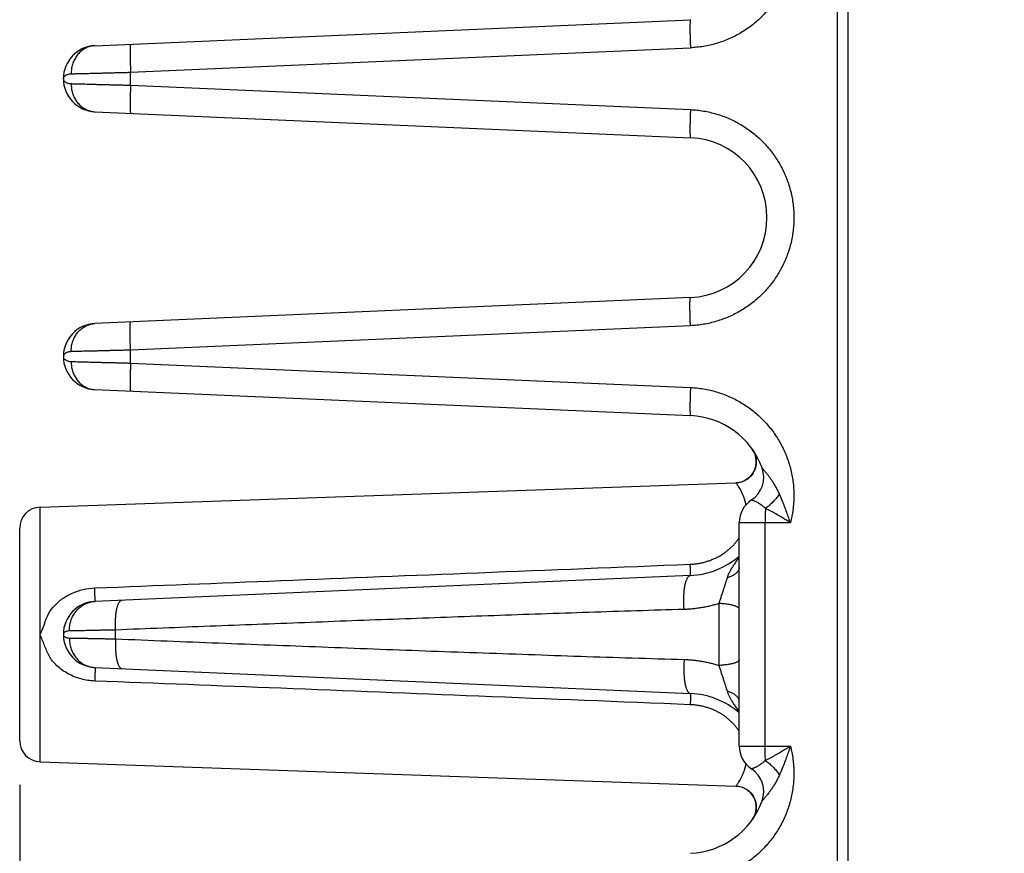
# Model space of a CAD drawing. Header units: inches. Extents: x 0 to 34, y 0 to 22.
# Tile 24 of 47: x 18.7 to 20.1, y 6.4 to 7.6. Entities that reach past the tile are written whole.
import ezdxf

# ---------------------------------------------------------------- set-up
doc = ezdxf.new("R2010")
doc.units = ezdxf.units.IN
doc.header["$LTSCALE"] = 1.87
doc.header["$MEASUREMENT"] = 0
doc.layers.get('0').update_dxf_attribs({"linetype": 'CONTINUOUS'})
doc.layers.add('DIMENSIONS', color=7, linetype='CONTINUOUS')
doc.styles.get("Standard").update_dxf_attribs({"font": 'txt', "width": 0.8})
doc.dimstyles.new('DIMSTYLE_1', dxfattribs={"dimtxt": 0.125, "dimasz": 0.18, "dimexe": 0.18, "dimexo": 0.0625, "dimgap": 0.09, "dimtad": 0, "dimtih": 1, "dimtoh": 1, "dimdec": 3, "dimzin": 4, "dimdsep": 46, "dimtxsty": 'STANDARD', "dimblk": '_FILLED', "dimblk1": '_FILLED', "dimblk2": '_FILLED', "dimcen": 0.09, "dimadec": 0, "dimazin": 0, "dimtp": 0.01, "dimtm": 0.01, "dimtfac": 1, "dimtdec": 3, "dimtofl": 0, "dimtmove": 0, "dimatfit": 3, "dimldrblk": '_FILLED', "dimfxl": 1, "dimtolj": 1, "dimtzin": 4, "dimarcsym": 0})

# ---------------------------------------------------------------- blocks, each defined once
blk = doc.blocks.new('_FILLED')
at = {"color": 0, "linetype": 'BYBLOCK'}
blk.add_solid([(0, 0), (-1, 0.1736), (-1, -0.1736)], dxfattribs=at)
blk = doc.blocks.new('*D4')
at = {"layer": 'DIMENSIONS', "color": 2, "linetype": 'CONTINUOUS'}
for p, q in [((21.7477, 7.262), (21.7477, 4.0867)), ((18.7034, 6.4796), (18.7034, 4.0867)), ((18.7034, 4.2117), (19.5604, 4.2117)), ((21.7477, 4.2117), (21.0104, 4.2117))]:
    blk.add_line(p, q, dxfattribs=at)
at = {"layer": 'DIMENSIONS', "color": 2, "linetype": 'CONTINUOUS', "xscale": 0.18, "yscale": 0.18, "zscale": 0.18, "rotation": 180}
blk.add_blockref('_FILLED', (18.7034, 4.2117), dxfattribs=at)
at = {"layer": 'DIMENSIONS', "color": 2, "linetype": 'CONTINUOUS', "xscale": 0.18, "yscale": 0.18, "zscale": 0.18}
blk.add_blockref('_FILLED', (21.7477, 4.2117), dxfattribs=at)
at = {"layer": 'DIMENSIONS', "color": 2, "linetype": 'CONTINUOUS', "width": 0.8}
for s, p in [('[', (20.2479, 4.1492)), (']', (20.8479, 4.1492)), ('3.044', (19.6229, 4.1492)), ('77.33', (20.3479, 4.1492))]:
    blk.add_text(s, height=0.125, dxfattribs=at).set_placement(p)

msp = doc.modelspace()

# ---------------------------------------------------------------- linework, layer by layer
at = {"color": 7, "linetype": 'CONTINUOUS'}
for p, q in [((19.8654, 4.9582), (19.8654, 8.5082)), ((19.8807, 4.9582), (19.8807, 8.5082)), ((19.8802, 8.303), (19.8802, 5.1133)), ((18.8103, 7.5301), (19.6566, 7.5671)), ((18.861, 7.4924), (19.6566, 7.5271)), ((18.861, 7.474), (18.861, 7.4924)), ((18.7654, 7.4832), (18.7654, 7.4832)), ((18.861, 7.474), (19.6566, 7.4392)), ((18.8103, 7.4362), (19.6566, 7.3993)), ((19.6566, 7.1721), (18.8103, 7.1351)), ((19.6566, 7.1321), (18.861, 7.0974)), ((18.861, 7.079), (18.861, 7.0974)), ((18.7654, 7.0882), (18.7654, 7.0882)), ((18.861, 7.079), (19.6566, 7.0442)), ((18.8103, 7.0412), (19.6566, 7.0043)), ((19.7448, 6.9559), (19.7463, 6.9536)), ((18.7323, 6.8742), (19.7213, 6.9087)), ((18.7323, 6.5122), (18.7323, 6.8742)), ((18.7034, 6.5421), (18.7034, 6.8442)), ((19.726, 6.5343), (19.726, 6.8521)), ((19.726, 6.8521), (19.7987, 6.8521)), ((19.7629, 6.5343), (19.7629, 6.8521)), ((19.6566, 6.7771), (18.8103, 6.7401)), ((19.6974, 6.6491), (19.6974, 6.7372)), ((18.7654, 6.6932), (18.7654, 6.6932)), ((18.8395, 6.6869), (18.8395, 6.6995)), ((18.8103, 6.6462), (19.6566, 6.6093)), ((19.726, 6.5343), (19.7987, 6.5343)), ((18.7323, 6.5122), (19.7213, 6.4776)), ((19.7404, 6.4698), (19.7423, 6.4679)), ((19.7423, 6.4679), (19.7441, 6.4658)), ((19.7441, 6.4658), (19.7456, 6.4636)), ((19.7456, 6.4636), (19.7469, 6.4613)), ((19.7469, 6.4613), (19.7481, 6.4588)), ((19.7481, 6.4588), (19.749, 6.4562)), ((19.7489, 6.4563), (19.7496, 6.4536)), ((19.7496, 6.4536), (19.75, 6.451)), ((19.75, 6.451), (19.7502, 6.4483)), ((19.7485, 6.4377), (19.7475, 6.4351)), ((19.7493, 6.4403), (19.7485, 6.4376)), ((19.7498, 6.4429), (19.7493, 6.4402)), ((19.7501, 6.4456), (19.7498, 6.4429)), ((19.7502, 6.4483), (19.7501, 6.4456)), ((19.7463, 6.4328), (19.745, 6.4308)), ((19.7475, 6.4352), (19.7463, 6.4328))]:
    msp.add_line(p, q, dxfattribs=at)
for points in [[(19.7463, 6.9536), (19.7475, 6.9512), (19.7485, 6.9487), (19.7493, 6.9461), (19.7498, 6.9435), (19.7501, 6.9408), (19.7502, 6.9381), (19.75, 6.9354), (19.7496, 6.9327), (19.749, 6.9301), (19.7481, 6.9275), (19.7469, 6.9251), (19.7456, 6.9227), (19.7441, 6.9205), (19.7423, 6.9184), (19.7404, 6.9165), (19.7383, 6.9148), (19.7361, 6.9133), (19.7338, 6.9119), (19.7313, 6.9108)], [(19.7313, 6.9108), (19.7288, 6.9099), (19.7261, 6.9093), (19.7235, 6.9089), (19.7213, 6.9087)], [(19.7213, 6.4776), (19.7235, 6.4775), (19.7261, 6.4771), (19.7288, 6.4764), (19.7313, 6.4755)], [(19.7235, 6.4775), (19.7261, 6.4771), (19.7288, 6.4764)], [(19.7313, 6.4755), (19.7338, 6.4744), (19.7361, 6.4731), (19.7383, 6.4715), (19.7404, 6.4698)]]:
    msp.add_lwpolyline(points, dxfattribs=at)
for centre, radius, start, end in [((18.8124, 7.4832), 0.047, 92.5007, 267.4997), ((19.6517, 7.2857), 0.1137, 272.5, 87.5), ((18.8124, 7.0882), 0.047, 92.4972, 267.4997), ((19.6517, 6.8907), 0.1137, 20.1643, 87.5), ((19.7202, 6.9387), 0.03, 271.9987, 34.3471), ((19.7222, 6.9166), 0.0386, 303.3294, 20.1662), ((18.7334, 6.8442), 0.03, 92, 180), ((19.7646, 6.8521), 0.0386, 123.3294, 180), ((19.6517, 6.8907), 0.1137, 272.5, 310.828), ((18.8124, 6.6932), 0.047, 92.5, 267.5), ((19.6517, 6.4957), 0.1137, 49.1718, 87.5), ((18.7334, 6.5421), 0.03, 180, 268), ((19.7646, 6.5343), 0.0386, 180, 236.6706), ((19.7222, 6.4698), 0.0386, 339.8341, 56.6706), ((19.7202, 6.4476), 0.03, 325.6798, 88.002), ((19.6517, 6.4957), 0.1137, 272.5, 339.8358)]:
    msp.add_arc(centre, radius, start, end, dxfattribs=at)
for points, knots in [([(19.7987, 7.7193), (19.7995, 7.7163), (19.8009, 7.7102), (19.8024, 7.7009), (19.8033, 7.6916), (19.8037, 7.6822), (19.8035, 7.6727), (19.8027, 7.6633), (19.8014, 7.6539), (19.7994, 7.6446), (19.7969, 7.6355), (19.7939, 7.6266), (19.7903, 7.6178), (19.7862, 7.6093), (19.7815, 7.6011), (19.7764, 7.5931), (19.7707, 7.5855), (19.7647, 7.5783), (19.7581, 7.5714), (19.7512, 7.5649), (19.7439, 7.5589), (19.7362, 7.5534), (19.7283, 7.5483), (19.72, 7.5437), (19.7114, 7.5397), (19.7026, 7.5362), (19.6936, 7.5332), (19.6845, 7.5308), (19.6752, 7.529), (19.6659, 7.5277), (19.6597, 7.5273), (19.6566, 7.5271)], [0, 0, 0, 0, 0.033986, 0.068177, 0.102534, 0.137017, 0.171582, 0.206188, 0.24079, 0.275351, 0.309873, 0.34438, 0.378893, 0.413428, 0.447983, 0.482549, 0.517121, 0.551691, 0.586255, 0.620804, 0.655335, 0.689864, 0.724411, 0.758997, 0.793622, 0.828252, 0.862843, 0.897354, 0.931742, 0.96597, 1, 1, 1, 1]), ([(19.6566, 7.5671), (19.6566, 7.5671), (19.6564, 7.5668), (19.6563, 7.5664), (19.6562, 7.5656), (19.6561, 7.5646), (19.656, 7.5632), (19.656, 7.5616), (19.6559, 7.5597), (19.6559, 7.5576), (19.6559, 7.5553), (19.6559, 7.5527), (19.6559, 7.55), (19.656, 7.547), (19.6561, 7.5439), (19.6561, 7.5407), (19.6562, 7.5374), (19.6563, 7.534), (19.6565, 7.5306), (19.6566, 7.5283), (19.6566, 7.5271)], [0, 0, 0, 0, 0.005358, 0.017305, 0.036472, 0.062849, 0.096284, 0.136548, 0.183347, 0.236334, 0.295113, 0.359241, 0.428235, 0.501574, 0.578703, 0.659037, 0.741969, 0.826871, 0.913099, 1, 1, 1, 1]), ([(18.8103, 7.5301), (18.8093, 7.5301), (18.8073, 7.5299), (18.8043, 7.5293), (18.8014, 7.5285), (18.7985, 7.5274), (18.7958, 7.526), (18.7932, 7.5243), (18.7907, 7.5224), (18.7883, 7.5203), (18.7862, 7.5179), (18.7842, 7.5154), (18.7824, 7.5126), (18.7808, 7.5097), (18.7795, 7.5067), (18.7784, 7.5035), (18.7775, 7.5003), (18.7769, 7.4969), (18.7766, 7.4936), (18.7765, 7.4913), (18.7765, 7.4902)], [0, 0, 0, 0, 0.052307, 0.104714, 0.15732, 0.210214, 0.263477, 0.317179, 0.371372, 0.426097, 0.481376, 0.537215, 0.593604, 0.650518, 0.707916, 0.765748, 0.823949, 0.882445, 0.941158, 1, 1, 1, 1]), ([(18.861, 7.5323), (18.8609, 7.5323), (18.8608, 7.5321), (18.8607, 7.5316), (18.8606, 7.5309), (18.8605, 7.5298), (18.8604, 7.5285), (18.8604, 7.5269), (18.8603, 7.525), (18.8603, 7.5229), (18.8603, 7.5205), (18.8603, 7.518), (18.8603, 7.5152), (18.8604, 7.5123), (18.8604, 7.5092), (18.8605, 7.506), (18.8606, 7.5027), (18.8607, 7.4993), (18.8609, 7.4959), (18.8609, 7.4935), (18.861, 7.4924)], [0, 0, 0, 0, 0.005358, 0.017305, 0.036471, 0.062848, 0.096283, 0.136546, 0.183345, 0.236333, 0.295111, 0.35924, 0.428234, 0.501573, 0.578702, 0.659036, 0.741969, 0.826871, 0.913099, 1, 1, 1, 1]), ([(18.7654, 7.4832), (18.7654, 7.4836), (18.7655, 7.4845), (18.7662, 7.4858), (18.7672, 7.487), (18.7686, 7.4881), (18.7703, 7.4889), (18.7722, 7.4896), (18.7743, 7.49), (18.7758, 7.4902), (18.7765, 7.4902)], [0, 0, 0, 0, 0.092322, 0.190853, 0.299373, 0.419888, 0.552523, 0.695449, 0.845772, 1, 1, 1, 1]), ([(18.7765, 7.4902), (18.7776, 7.4902), (18.7799, 7.4903), (18.7834, 7.4904), (18.7874, 7.4905), (18.7916, 7.4906), (18.7962, 7.4907), (18.8011, 7.4908), (18.8062, 7.4909), (18.8116, 7.4911), (18.8172, 7.4912), (18.8231, 7.4914), (18.8291, 7.4915), (18.8353, 7.4917), (18.8416, 7.4919), (18.848, 7.492), (18.8545, 7.4922), (18.8588, 7.4923), (18.861, 7.4924)], [0, 0, 0, 0, 0.037969, 0.0803, 0.126806, 0.177285, 0.231512, 0.289248, 0.350238, 0.414225, 0.480945, 0.550126, 0.621481, 0.69471, 0.769502, 0.845539, 0.92249, 1, 1, 1, 1]), ([(18.7654, 7.4832), (18.7654, 7.4827), (18.7655, 7.4818), (18.7662, 7.4805), (18.7672, 7.4793), (18.7686, 7.4783), (18.7703, 7.4774), (18.7722, 7.4767), (18.7743, 7.4763), (18.7758, 7.4762), (18.7765, 7.4762)], [0, 0, 0, 0, 0.092421, 0.190796, 0.299195, 0.419604, 0.552299, 0.695403, 0.845897, 1, 1, 1, 1]), ([(18.7765, 7.4762), (18.7765, 7.475), (18.7766, 7.4728), (18.7769, 7.4694), (18.7775, 7.4661), (18.7784, 7.4628), (18.7795, 7.4596), (18.7808, 7.4566), (18.7824, 7.4537), (18.7842, 7.451), (18.7862, 7.4484), (18.7883, 7.4461), (18.7907, 7.4439), (18.7932, 7.442), (18.7958, 7.4404), (18.7985, 7.439), (18.8014, 7.4378), (18.8043, 7.437), (18.8073, 7.4364), (18.8093, 7.4362), (18.8103, 7.4362)], [0, 0, 0, 0, 0.058842, 0.117555, 0.176052, 0.234253, 0.292085, 0.349484, 0.406397, 0.462786, 0.518625, 0.573904, 0.628628, 0.682822, 0.736523, 0.789786, 0.84268, 0.895286, 0.947693, 1, 1, 1, 1]), ([(18.7765, 7.4762), (18.7776, 7.4761), (18.7799, 7.4761), (18.7834, 7.476), (18.7874, 7.4759), (18.7916, 7.4758), (18.7962, 7.4757), (18.8011, 7.4755), (18.8062, 7.4754), (18.8116, 7.4752), (18.8172, 7.4751), (18.8231, 7.4749), (18.8291, 7.4748), (18.8353, 7.4746), (18.8416, 7.4745), (18.848, 7.4743), (18.8545, 7.4741), (18.8588, 7.474), (18.861, 7.474)], [0, 0, 0, 0, 0.037969, 0.080302, 0.126811, 0.177293, 0.231526, 0.289272, 0.350279, 0.414286, 0.481021, 0.550205, 0.621547, 0.694753, 0.769521, 0.84554, 0.922483, 1, 1, 1, 1]), ([(18.861, 7.474), (18.8609, 7.4728), (18.8609, 7.4705), (18.8607, 7.467), (18.8606, 7.4637), (18.8605, 7.4603), (18.8604, 7.4571), (18.8604, 7.454), (18.8603, 7.4511), (18.8603, 7.4484), (18.8603, 7.4458), (18.8603, 7.4434), (18.8603, 7.4413), (18.8604, 7.4395), (18.8604, 7.4379), (18.8605, 7.4365), (18.8606, 7.4355), (18.8607, 7.4347), (18.8608, 7.4343), (18.8609, 7.434), (18.861, 7.434)], [0, 0, 0, 0, 0.086901, 0.173129, 0.258031, 0.340963, 0.421298, 0.498426, 0.571765, 0.640759, 0.704888, 0.763667, 0.816654, 0.863453, 0.903716, 0.937152, 0.963529, 0.982695, 0.994642, 1, 1, 1, 1]), ([(19.6566, 7.4392), (19.6566, 7.4381), (19.6565, 7.4357), (19.6563, 7.4323), (19.6562, 7.4289), (19.6561, 7.4256), (19.6561, 7.4224), (19.656, 7.4193), (19.6559, 7.4164), (19.6559, 7.4136), (19.6559, 7.4111), (19.6559, 7.4087), (19.6559, 7.4066), (19.656, 7.4047), (19.656, 7.4031), (19.6561, 7.4018), (19.6562, 7.4007), (19.6563, 7.4), (19.6564, 7.3995), (19.6566, 7.3993), (19.6566, 7.3993)], [0, 0, 0, 0, 0.086901, 0.173129, 0.258031, 0.340963, 0.421297, 0.498426, 0.571765, 0.640759, 0.704887, 0.763666, 0.816653, 0.863452, 0.903716, 0.937151, 0.963528, 0.982695, 0.994642, 1, 1, 1, 1]), ([(19.6566, 7.4392), (19.6597, 7.4391), (19.666, 7.4386), (19.6753, 7.4373), (19.6845, 7.4355), (19.6936, 7.4331), (19.7026, 7.4302), (19.7113, 7.4267), (19.7198, 7.4227), (19.7281, 7.4181), (19.736, 7.4131), (19.7436, 7.4076), (19.7509, 7.4017), (19.7578, 7.3953), (19.7643, 7.3885), (19.7703, 7.3813), (19.776, 7.3738), (19.7811, 7.3659), (19.7858, 7.3578), (19.7899, 7.3494), (19.7935, 7.3407), (19.7966, 7.3319), (19.7992, 7.3228), (19.8011, 7.3137), (19.8026, 7.3044), (19.8034, 7.295), (19.8037, 7.2857), (19.8034, 7.2763), (19.8026, 7.2669), (19.8011, 7.2577), (19.7992, 7.2485), (19.7966, 7.2395), (19.7935, 7.2306), (19.7899, 7.222), (19.7857, 7.2135), (19.7811, 7.2054), (19.776, 7.1975), (19.7703, 7.19), (19.7643, 7.1828), (19.7578, 7.176), (19.7509, 7.1697), (19.7436, 7.1637), (19.736, 7.1582), (19.728, 7.1532), (19.7198, 7.1487), (19.7113, 7.1447), (19.7026, 7.1412), (19.6936, 7.1382), (19.6845, 7.1358), (19.6753, 7.134), (19.666, 7.1327), (19.6597, 7.1323), (19.6566, 7.1321)], [0, 0, 0, 0, 0.019975, 0.039999, 0.060045, 0.080091, 0.100121, 0.120144, 0.140168, 0.160191, 0.180209, 0.200223, 0.220231, 0.240235, 0.260235, 0.280231, 0.300223, 0.320212, 0.340197, 0.36018, 0.38016, 0.400139, 0.420116, 0.440092, 0.460067, 0.480042, 0.500017, 0.519992, 0.539967, 0.559943, 0.579919, 0.599896, 0.619874, 0.639854, 0.659836, 0.679821, 0.699808, 0.719799, 0.739794, 0.759793, 0.779796, 0.799803, 0.819815, 0.839833, 0.859855, 0.879877, 0.899899, 0.919929, 0.939973, 0.960015, 0.980032, 1, 1, 1, 1]), ([(19.6566, 7.1321), (19.6566, 7.1333), (19.6565, 7.1356), (19.6563, 7.139), (19.6562, 7.1424), (19.6561, 7.1457), (19.6561, 7.1489), (19.656, 7.152), (19.6559, 7.155), (19.6559, 7.1577), (19.6559, 7.1603), (19.6559, 7.1626), (19.6559, 7.1647), (19.656, 7.1666), (19.656, 7.1682), (19.6561, 7.1696), (19.6562, 7.1706), (19.6563, 7.1714), (19.6564, 7.1718), (19.6566, 7.1721), (19.6566, 7.1721)], [0, 0, 0, 0, 0.086901, 0.173129, 0.258031, 0.340963, 0.421297, 0.498426, 0.571764, 0.640759, 0.704887, 0.763666, 0.816653, 0.863452, 0.903716, 0.937151, 0.963528, 0.982695, 0.994642, 1, 1, 1, 1]), ([(18.861, 7.0974), (18.8609, 7.0985), (18.8609, 7.1009), (18.8607, 7.1043), (18.8606, 7.1077), (18.8605, 7.111), (18.8604, 7.1142), (18.8604, 7.1173), (18.8603, 7.1202), (18.8603, 7.123), (18.8603, 7.1255), (18.8603, 7.1279), (18.8603, 7.13), (18.8604, 7.1319), (18.8604, 7.1335), (18.8605, 7.1348), (18.8606, 7.1359), (18.8607, 7.1366), (18.8608, 7.1371), (18.8609, 7.1373), (18.861, 7.1373)], [0, 0, 0, 0, 0.086901, 0.173129, 0.258031, 0.340963, 0.421298, 0.498426, 0.571765, 0.640759, 0.704888, 0.763667, 0.816654, 0.863453, 0.903716, 0.937152, 0.963529, 0.982695, 0.994642, 1, 1, 1, 1]), ([(18.7765, 7.0952), (18.7765, 7.0963), (18.7766, 7.0986), (18.7769, 7.1019), (18.7775, 7.1053), (18.7784, 7.1085), (18.7795, 7.1117), (18.7808, 7.1147), (18.7824, 7.1176), (18.7842, 7.1204), (18.7862, 7.1229), (18.7883, 7.1253), (18.7907, 7.1274), (18.7932, 7.1293), (18.7958, 7.131), (18.7985, 7.1324), (18.8014, 7.1335), (18.8043, 7.1343), (18.8073, 7.1349), (18.8093, 7.1351), (18.8103, 7.1351)], [0, 0, 0, 0, 0.058843, 0.117555, 0.176052, 0.234253, 0.292085, 0.349484, 0.406398, 0.462787, 0.518625, 0.573904, 0.628629, 0.682822, 0.736524, 0.789787, 0.842681, 0.895286, 0.947693, 1, 1, 1, 1]), ([(18.7765, 7.0952), (18.7758, 7.0952), (18.7743, 7.095), (18.7722, 7.0946), (18.7703, 7.0939), (18.7686, 7.0931), (18.7672, 7.092), (18.7662, 7.0908), (18.7655, 7.0895), (18.7654, 7.0886), (18.7654, 7.0882)], [0, 0, 0, 0, 0.154146, 0.304815, 0.448153, 0.58107, 0.701671, 0.810222, 0.908679, 1, 1, 1, 1]), ([(18.861, 7.0974), (18.8588, 7.0973), (18.8545, 7.0972), (18.848, 7.097), (18.8416, 7.0969), (18.8353, 7.0967), (18.8291, 7.0965), (18.8231, 7.0964), (18.8172, 7.0962), (18.8116, 7.0961), (18.8062, 7.0959), (18.8011, 7.0958), (18.7962, 7.0957), (18.7916, 7.0956), (18.7874, 7.0955), (18.7834, 7.0954), (18.7799, 7.0953), (18.7776, 7.0952), (18.7765, 7.0952)], [0, 0, 0, 0, 0.077517, 0.15446, 0.230479, 0.305247, 0.378453, 0.449795, 0.518978, 0.585714, 0.649721, 0.710728, 0.768473, 0.822707, 0.873189, 0.919698, 0.962031, 1, 1, 1, 1]), ([(18.7654, 7.0881), (18.7654, 7.0877), (18.7655, 7.0868), (18.7662, 7.0855), (18.7672, 7.0843), (18.7686, 7.0833), (18.7703, 7.0824), (18.7722, 7.0817), (18.7743, 7.0813), (18.7758, 7.0812), (18.7765, 7.0812)], [0, 0, 0, 0, 0.090414, 0.189012, 0.297597, 0.418302, 0.551295, 0.694711, 0.845551, 1, 1, 1, 1]), ([(18.7765, 7.0812), (18.7765, 7.08), (18.7766, 7.0778), (18.7769, 7.0744), (18.7775, 7.0711), (18.7784, 7.0678), (18.7795, 7.0646), (18.7808, 7.0616), (18.7824, 7.0587), (18.7842, 7.056), (18.7862, 7.0534), (18.7883, 7.0511), (18.7907, 7.0489), (18.7932, 7.047), (18.7958, 7.0454), (18.7985, 7.044), (18.8014, 7.0428), (18.8043, 7.042), (18.8073, 7.0414), (18.8093, 7.0412), (18.8103, 7.0412)], [0, 0, 0, 0, 0.058842, 0.117555, 0.176052, 0.234253, 0.292085, 0.349484, 0.406397, 0.462786, 0.518625, 0.573904, 0.628628, 0.682822, 0.736523, 0.789786, 0.84268, 0.895286, 0.947693, 1, 1, 1, 1]), ([(18.7765, 7.0812), (18.7776, 7.0811), (18.7799, 7.0811), (18.7834, 7.081), (18.7874, 7.0809), (18.7916, 7.0808), (18.7962, 7.0807), (18.8011, 7.0805), (18.8062, 7.0804), (18.8116, 7.0802), (18.8172, 7.0801), (18.8231, 7.0799), (18.8291, 7.0798), (18.8353, 7.0796), (18.8416, 7.0795), (18.848, 7.0793), (18.8545, 7.0791), (18.8588, 7.079), (18.861, 7.079)], [0, 0, 0, 0, 0.037969, 0.080302, 0.126811, 0.177293, 0.231526, 0.289271, 0.350278, 0.414285, 0.481021, 0.550204, 0.621546, 0.694753, 0.76952, 0.84554, 0.922483, 1, 1, 1, 1]), ([(18.861, 7.079), (18.8609, 7.0778), (18.8609, 7.0755), (18.8607, 7.072), (18.8606, 7.0687), (18.8605, 7.0653), (18.8604, 7.0621), (18.8604, 7.059), (18.8603, 7.0561), (18.8603, 7.0534), (18.8603, 7.0508), (18.8603, 7.0484), (18.8603, 7.0463), (18.8604, 7.0445), (18.8604, 7.0429), (18.8605, 7.0415), (18.8606, 7.0405), (18.8607, 7.0397), (18.8608, 7.0393), (18.8609, 7.039), (18.861, 7.039)], [0, 0, 0, 0, 0.086901, 0.173129, 0.258031, 0.340963, 0.421298, 0.498426, 0.571765, 0.640759, 0.704888, 0.763667, 0.816654, 0.863453, 0.903716, 0.937152, 0.963529, 0.982695, 0.994642, 1, 1, 1, 1]), ([(19.6566, 7.0442), (19.6566, 7.0431), (19.6565, 7.0407), (19.6563, 7.0373), (19.6562, 7.0339), (19.6561, 7.0306), (19.6561, 7.0274), (19.656, 7.0243), (19.6559, 7.0214), (19.6559, 7.0186), (19.6559, 7.0161), (19.6559, 7.0137), (19.6559, 7.0116), (19.656, 7.0097), (19.656, 7.0081), (19.6561, 7.0068), (19.6562, 7.0057), (19.6563, 7.005), (19.6564, 7.0045), (19.6566, 7.0043), (19.6566, 7.0043)], [0, 0, 0, 0, 0.086901, 0.173129, 0.258031, 0.340963, 0.421297, 0.498426, 0.571765, 0.640759, 0.704887, 0.763666, 0.816653, 0.863452, 0.903716, 0.937151, 0.963528, 0.982695, 0.994642, 1, 1, 1, 1]), ([(19.6566, 7.0442), (19.6597, 7.0441), (19.6659, 7.0436), (19.6752, 7.0424), (19.6845, 7.0405), (19.6936, 7.0381), (19.7026, 7.0352), (19.7114, 7.0316), (19.72, 7.0276), (19.7283, 7.023), (19.7362, 7.018), (19.7439, 7.0124), (19.7512, 7.0064), (19.7581, 7), (19.7646, 6.9931), (19.7707, 6.9858), (19.7764, 6.9782), (19.7815, 6.9703), (19.7862, 6.962), (19.7903, 6.9535), (19.7939, 6.9448), (19.7969, 6.9358), (19.7994, 6.9267), (19.8014, 6.9175), (19.8027, 6.9081), (19.8035, 6.8986), (19.8037, 6.8892), (19.8033, 6.8798), (19.8024, 6.8704), (19.8009, 6.8612), (19.7995, 6.8551), (19.7987, 6.8521)], [0, 0, 0, 0, 0.034029, 0.068256, 0.102644, 0.137154, 0.171744, 0.206372, 0.240997, 0.275581, 0.310127, 0.344655, 0.379186, 0.413733, 0.448296, 0.482865, 0.517436, 0.552001, 0.586554, 0.621089, 0.6556, 0.690105, 0.724626, 0.759188, 0.793792, 0.8284, 0.86297, 0.897457, 0.931818, 0.966012, 1, 1, 1, 1]), ([(19.7831, 6.8928), (19.7824, 6.8945), (19.7807, 6.8979), (19.7781, 6.9029), (19.7753, 6.9076), (19.7725, 6.9119), (19.7699, 6.9156), (19.7675, 6.9188), (19.7655, 6.9214), (19.7638, 6.9235), (19.7624, 6.9252), (19.7612, 6.9266), (19.7603, 6.9276), (19.7596, 6.9284), (19.7591, 6.929), (19.7587, 6.9294), (19.7585, 6.9297), (19.7584, 6.9298), (19.7584, 6.9299)], [0, 0, 0, 0, 0.127459, 0.25449, 0.377746, 0.493241, 0.596034, 0.68369, 0.756821, 0.817365, 0.866781, 0.906267, 0.937117, 0.960559, 0.977707, 0.989505, 0.996837, 1, 1, 1, 1]), ([(19.7355, 6.8774), (19.7353, 6.8786), (19.7347, 6.8815), (19.7335, 6.886), (19.7318, 6.8907), (19.7299, 6.8951), (19.7279, 6.8989), (19.7261, 6.902), (19.7244, 6.9045), (19.7231, 6.9063), (19.7221, 6.9076), (19.7216, 6.9083), (19.7213, 6.9086), (19.7213, 6.9087)], [0, 0, 0, 0, 0.105254, 0.255003, 0.400884, 0.539, 0.663696, 0.769998, 0.855799, 0.920742, 0.9656, 0.991609, 1, 1, 1, 1]), ([(19.7831, 6.8928), (19.7825, 6.8919), (19.7813, 6.8902), (19.7794, 6.8877), (19.7773, 6.8853), (19.7752, 6.8829), (19.7729, 6.8806), (19.7705, 6.8783), (19.7681, 6.8762), (19.7657, 6.8742), (19.764, 6.8729), (19.7631, 6.8723)], [0, 0, 0, 0, 0.107157, 0.216805, 0.32832, 0.441058, 0.55436, 0.667564, 0.780006, 0.891031, 1, 1, 1, 1]), ([(19.7987, 6.8521), (19.7979, 6.8544), (19.7962, 6.8593), (19.7935, 6.8669), (19.7904, 6.8751), (19.7869, 6.8838), (19.7844, 6.8897), (19.7831, 6.8928)], [0, 0, 0, 0, 0.168137, 0.35484, 0.557501, 0.773468, 1, 1, 1, 1]), ([(19.7631, 6.8723), (19.7625, 6.8729), (19.7611, 6.8742), (19.759, 6.8759), (19.7569, 6.8775), (19.7548, 6.8789), (19.7528, 6.8801), (19.7509, 6.8811), (19.7492, 6.882), (19.7477, 6.8826), (19.7464, 6.8832), (19.7453, 6.8836), (19.7445, 6.8839), (19.7439, 6.8841), (19.7436, 6.8843), (19.7434, 6.8843), (19.7434, 6.8843)], [0, 0, 0, 0, 0.118444, 0.235915, 0.350149, 0.458888, 0.560192, 0.652526, 0.734752, 0.806137, 0.866261, 0.914987, 0.952458, 0.978956, 0.994727, 1, 1, 1, 1]), ([(19.7631, 6.8723), (19.7631, 6.8715), (19.7631, 6.8699), (19.763, 6.8675), (19.763, 6.865), (19.763, 6.8625), (19.7629, 6.86), (19.7629, 6.8574), (19.7629, 6.8547), (19.7629, 6.853), (19.7629, 6.8521)], [0, 0, 0, 0, 0.115278, 0.234317, 0.356588, 0.481652, 0.609108, 0.738368, 0.86884, 1, 1, 1, 1]), ([(19.7987, 6.8521), (19.7965, 6.8535), (19.7921, 6.8562), (19.7852, 6.8604), (19.7781, 6.8645), (19.7707, 6.8685), (19.7657, 6.871), (19.7631, 6.8723)], [0, 0, 0, 0, 0.187729, 0.384219, 0.586906, 0.793083, 1, 1, 1, 1]), ([(19.6564, 6.793), (19.6583, 6.7931), (19.6622, 6.7934), (19.6679, 6.7941), (19.6736, 6.7952), (19.6792, 6.7967), (19.6846, 6.7985), (19.6897, 6.8005), (19.6947, 6.8029), (19.6994, 6.8054), (19.7038, 6.8083), (19.708, 6.8113), (19.7119, 6.8145), (19.7155, 6.8179), (19.7189, 6.8215), (19.722, 6.8252), (19.7243, 6.8285), (19.7256, 6.8305), (19.726, 6.8311)], [0, 0, 0, 0, 0.07054, 0.141039, 0.211209, 0.280769, 0.34946, 0.417024, 0.483245, 0.548106, 0.611672, 0.674008, 0.735233, 0.795476, 0.854839, 0.913475, 0.971614, 1, 1, 1, 1]), ([(19.7091, 6.7738), (19.7094, 6.7749), (19.7102, 6.7771), (19.7117, 6.7805), (19.7136, 6.7843), (19.716, 6.7884), (19.7189, 6.7928), (19.7222, 6.7975), (19.7247, 6.8008), (19.726, 6.8025)], [0, 0, 0, 0, 0.098916, 0.210333, 0.335805, 0.476647, 0.634175, 0.809425, 1, 1, 1, 1]), ([(18.8101, 6.7593), (18.8981, 6.7628), (19.08, 6.77), (19.3621, 6.7812), (19.5561, 6.789), (19.6564, 6.793)], [0, 0, 0, 0, 0.312217, 0.64467, 1, 1, 1, 1]), ([(19.6566, 6.7771), (19.6567, 6.7771), (19.6567, 6.7773), (19.6567, 6.7776), (19.6567, 6.7783), (19.6567, 6.7791), (19.6567, 6.7802), (19.6567, 6.7814), (19.6567, 6.7829), (19.6566, 6.7846), (19.6566, 6.7865), (19.6565, 6.7885), (19.6564, 6.7907), (19.6564, 6.7922), (19.6564, 6.793)], [0, 0, 0, 0, 0.008137, 0.031193, 0.069235, 0.121993, 0.189051, 0.269871, 0.363798, 0.47007, 0.587825, 0.716107, 0.853872, 1, 1, 1, 1]), ([(19.726, 6.7885), (19.726, 6.788), (19.7259, 6.787), (19.7255, 6.7856), (19.7249, 6.7842), (19.724, 6.7828), (19.7229, 6.7814), (19.7215, 6.7801), (19.7199, 6.7789), (19.7181, 6.7777), (19.7161, 6.7766), (19.7139, 6.7756), (19.7116, 6.7746), (19.7099, 6.7741), (19.7091, 6.7738)], [0, 0, 0, 0, 0.06076, 0.122976, 0.18797, 0.256838, 0.330408, 0.409251, 0.493707, 0.583916, 0.67986, 0.781381, 0.888214, 1, 1, 1, 1]), ([(19.6476, 6.7288), (19.6475, 6.73), (19.6474, 6.7323), (19.6472, 6.7359), (19.6471, 6.7395), (19.6471, 6.743), (19.6472, 6.7465), (19.6473, 6.7499), (19.6476, 6.7532), (19.6479, 6.7564), (19.6483, 6.7594), (19.6488, 6.7622), (19.6493, 6.7648), (19.6499, 6.7672), (19.6506, 6.7694), (19.6513, 6.7714), (19.6521, 6.773), (19.6529, 6.7744), (19.6538, 6.7756), (19.6547, 6.7764), (19.6556, 6.7769), (19.6563, 6.7771), (19.6566, 6.7771)], [0, 0, 0, 0, 0.069635, 0.139607, 0.209439, 0.278653, 0.346778, 0.413352, 0.477927, 0.540076, 0.599393, 0.655503, 0.708065, 0.756779, 0.801398, 0.841737, 0.877695, 0.909286, 0.936687, 0.960325, 0.981002, 1, 1, 1, 1]), ([(19.6974, 6.7372), (19.6979, 6.7388), (19.6989, 6.7421), (19.7005, 6.747), (19.7021, 6.7521), (19.7038, 6.7571), (19.7053, 6.7618), (19.7068, 6.7662), (19.708, 6.7702), (19.7088, 6.7727), (19.7091, 6.7738)], [0, 0, 0, 0, 0.130614, 0.267677, 0.407086, 0.544685, 0.676261, 0.798249, 0.907222, 1, 1, 1, 1]), ([(18.7323, 6.6932), (18.7343, 6.6975), (18.7383, 6.706), (18.7421, 6.72), (18.7508, 6.7325), (18.7625, 6.7436), (18.777, 6.7521), (18.7932, 6.7576), (18.8045, 6.7591), (18.8101, 6.7593)], [0, 0, 0, 0, 0.129234, 0.256168, 0.392605, 0.538477, 0.691607, 0.847414, 1, 1, 1, 1]), ([(18.8103, 6.7401), (18.8104, 6.7401), (18.8104, 6.7404), (18.8104, 6.7407), (18.8104, 6.7414), (18.8105, 6.7422), (18.8105, 6.7434), (18.8104, 6.7447), (18.8104, 6.7463), (18.8104, 6.748), (18.8103, 6.75), (18.8103, 6.7521), (18.8102, 6.7544), (18.8101, 6.7568), (18.8101, 6.7585), (18.8101, 6.7593)], [0, 0, 0, 0, 0.007298, 0.027463, 0.060651, 0.106628, 0.165021, 0.235341, 0.316993, 0.409282, 0.511425, 0.622549, 0.741708, 0.867884, 1, 1, 1, 1]), ([(18.774, 6.6982), (18.7739, 6.6994), (18.774, 6.7018), (18.7744, 6.7053), (18.775, 6.7088), (18.776, 6.7122), (18.7771, 6.7155), (18.7786, 6.7187), (18.7803, 6.7218), (18.7822, 6.7246), (18.7843, 6.7273), (18.7866, 6.7298), (18.7892, 6.732), (18.7918, 6.734), (18.7947, 6.7357), (18.7976, 6.7372), (18.8007, 6.7384), (18.8039, 6.7393), (18.8071, 6.7399), (18.8092, 6.7401), (18.8103, 6.7401)], [0, 0, 0, 0, 0.058056, 0.116015, 0.173809, 0.231378, 0.288664, 0.34562, 0.402205, 0.458389, 0.514154, 0.569493, 0.624412, 0.678928, 0.733072, 0.786885, 0.84042, 0.893738, 0.946907, 1, 1, 1, 1]), ([(18.8395, 6.6995), (18.8394, 6.7006), (18.8394, 6.7029), (18.8393, 6.7064), (18.8393, 6.7097), (18.8395, 6.7131), (18.8396, 6.7163), (18.8399, 6.7194), (18.8402, 6.7224), (18.8406, 6.7252), (18.8411, 6.7279), (18.8416, 6.7304), (18.8422, 6.7326), (18.8428, 6.7347), (18.8435, 6.7365), (18.8442, 6.738), (18.845, 6.7393), (18.8458, 6.7404), (18.8466, 6.7412), (18.8475, 6.7417), (18.8482, 6.7418), (18.8485, 6.7418)], [0, 0, 0, 0, 0.076677, 0.152881, 0.228124, 0.301928, 0.373829, 0.443375, 0.510137, 0.573713, 0.633728, 0.689846, 0.741772, 0.789265, 0.832151, 0.87034, 0.903862, 0.932918, 0.957971, 0.979877, 1, 1, 1, 1]), ([(19.6974, 6.7372), (19.6954, 6.7366), (19.6914, 6.7354), (19.6854, 6.7338), (19.6793, 6.7324), (19.6731, 6.7313), (19.6669, 6.7303), (19.6606, 6.7296), (19.6542, 6.729), (19.6498, 6.7288), (19.6476, 6.7288)], [0, 0, 0, 0, 0.123132, 0.24667, 0.370451, 0.49432, 0.618347, 0.743332, 0.87023, 1, 1, 1, 1]), ([(19.726, 6.7292), (19.726, 6.7294), (19.7259, 6.73), (19.7254, 6.7307), (19.7246, 6.7314), (19.7236, 6.7321), (19.7223, 6.7327), (19.7208, 6.7334), (19.719, 6.734), (19.7169, 6.7345), (19.7146, 6.7351), (19.7122, 6.7356), (19.7095, 6.736), (19.7067, 6.7364), (19.7037, 6.7367), (19.7006, 6.737), (19.6985, 6.7371), (19.6974, 6.7372)], [0, 0, 0, 0, 0.023942, 0.051256, 0.084218, 0.124019, 0.171177, 0.225824, 0.287859, 0.357022, 0.432942, 0.515155, 0.603128, 0.696262, 0.793913, 0.89539, 1, 1, 1, 1]), ([(19.6476, 6.7288), (19.6251, 6.7281), (19.58, 6.7267), (19.5123, 6.7245), (19.4446, 6.7222), (19.3771, 6.7199), (19.3099, 6.7174), (19.2427, 6.715), (19.1754, 6.7125), (19.1082, 6.7099), (19.041, 6.7074), (18.9739, 6.7048), (18.9067, 6.7021), (18.8619, 6.7004), (18.8395, 6.6995)], [0, 0, 0, 0, 0.083527, 0.167379, 0.251248, 0.334827, 0.417953, 0.500987, 0.58426, 0.667562, 0.750654, 0.833636, 0.916691, 1, 1, 1, 1]), ([(18.8101, 6.627), (18.8035, 6.6273), (18.7903, 6.6293), (18.7718, 6.6365), (18.7562, 6.6479), (18.7444, 6.6618), (18.7387, 6.678), (18.7343, 6.6881), (18.7323, 6.6932)], [0, 0, 0, 0, 0.178439, 0.360437, 0.536401, 0.700377, 0.850788, 1, 1, 1, 1]), ([(18.774, 6.6982), (18.7733, 6.6982), (18.772, 6.6981), (18.7702, 6.6977), (18.7685, 6.6971), (18.7672, 6.6964), (18.7662, 6.6954), (18.7655, 6.6943), (18.7654, 6.6935), (18.7654, 6.6932)], [0, 0, 0, 0, 0.18179, 0.355339, 0.515451, 0.658801, 0.785014, 0.896791, 1, 1, 1, 1]), ([(18.7654, 6.6932), (18.7654, 6.6928), (18.7655, 6.692), (18.7662, 6.6909), (18.7672, 6.69), (18.7685, 6.6892), (18.7702, 6.6886), (18.772, 6.6882), (18.7733, 6.6881), (18.774, 6.6881)], [0, 0, 0, 0, 0.103206, 0.214774, 0.340842, 0.484306, 0.64467, 0.818291, 1, 1, 1, 1]), ([(18.8395, 6.6995), (18.8373, 6.6994), (18.833, 6.6993), (18.8266, 6.6992), (18.8204, 6.6991), (18.8143, 6.699), (18.8086, 6.6988), (18.8031, 6.6987), (18.7979, 6.6986), (18.793, 6.6985), (18.7885, 6.6985), (18.7843, 6.6984), (18.7805, 6.6983), (18.7771, 6.6983), (18.775, 6.6982), (18.774, 6.6982)], [0, 0, 0, 0, 0.100147, 0.197996, 0.293048, 0.38484, 0.472941, 0.55694, 0.636446, 0.711086, 0.780509, 0.844393, 0.902444, 0.954392, 1, 1, 1, 1]), ([(18.774, 6.6881), (18.7739, 6.6869), (18.774, 6.6846), (18.7744, 6.681), (18.775, 6.6775), (18.776, 6.6741), (18.7771, 6.6708), (18.7786, 6.6676), (18.7803, 6.6646), (18.7822, 6.6617), (18.7843, 6.659), (18.7866, 6.6566), (18.7892, 6.6543), (18.7918, 6.6523), (18.7947, 6.6506), (18.7976, 6.6491), (18.8007, 6.6479), (18.8039, 6.647), (18.8071, 6.6464), (18.8092, 6.6463), (18.8103, 6.6462)], [0, 0, 0, 0, 0.058057, 0.116016, 0.173811, 0.231379, 0.288666, 0.345622, 0.402207, 0.458391, 0.514156, 0.569495, 0.624414, 0.67893, 0.733073, 0.786886, 0.840421, 0.893739, 0.946907, 1, 1, 1, 1]), ([(18.774, 6.6881), (18.775, 6.6881), (18.7771, 6.6881), (18.7805, 6.688), (18.7843, 6.6879), (18.7885, 6.6879), (18.793, 6.6878), (18.7979, 6.6877), (18.8031, 6.6876), (18.8086, 6.6875), (18.8143, 6.6874), (18.8204, 6.6873), (18.8266, 6.6871), (18.833, 6.687), (18.8373, 6.6869), (18.8395, 6.6869)], [0, 0, 0, 0, 0.045608, 0.097557, 0.155607, 0.219491, 0.288914, 0.363554, 0.44306, 0.527059, 0.61516, 0.706951, 0.802004, 0.899853, 1, 1, 1, 1]), ([(18.8395, 6.6869), (18.8394, 6.6857), (18.8394, 6.6834), (18.8393, 6.68), (18.8393, 6.6766), (18.8395, 6.6733), (18.8396, 6.6701), (18.8399, 6.6669), (18.8402, 6.6639), (18.8406, 6.6611), (18.8411, 6.6585), (18.8416, 6.656), (18.8422, 6.6537), (18.8428, 6.6517), (18.8435, 6.6499), (18.8442, 6.6483), (18.845, 6.647), (18.8458, 6.646), (18.8466, 6.6452), (18.8475, 6.6447), (18.8482, 6.6446), (18.8485, 6.6445)], [0, 0, 0, 0, 0.076679, 0.152883, 0.228128, 0.301934, 0.373835, 0.443382, 0.510145, 0.573721, 0.633736, 0.689853, 0.741778, 0.789271, 0.832156, 0.870344, 0.903865, 0.93292, 0.957972, 0.979877, 1, 1, 1, 1]), ([(18.8395, 6.6869), (18.864, 6.6859), (18.9128, 6.684), (18.9861, 6.6811), (19.0594, 6.6783), (19.1327, 6.6755), (19.2061, 6.6727), (19.2795, 6.67), (19.3529, 6.6673), (19.4264, 6.6648), (19.5002, 6.6622), (19.5739, 6.6598), (19.6231, 6.6583), (19.6476, 6.6576)], [0, 0, 0, 0, 0.090892, 0.18149, 0.272044, 0.362799, 0.453759, 0.544545, 0.635193, 0.726184, 0.817533, 0.908916, 1, 1, 1, 1]), ([(19.6476, 6.6576), (19.6475, 6.6564), (19.6474, 6.654), (19.6472, 6.6504), (19.6471, 6.6469), (19.6471, 6.6433), (19.6472, 6.6398), (19.6473, 6.6364), (19.6476, 6.6331), (19.6479, 6.63), (19.6483, 6.627), (19.6488, 6.6241), (19.6493, 6.6215), (19.6499, 6.6191), (19.6506, 6.6169), (19.6513, 6.615), (19.6521, 6.6133), (19.6529, 6.6119), (19.6538, 6.6108), (19.6547, 6.6099), (19.6556, 6.6094), (19.6563, 6.6093), (19.6566, 6.6093)], [0, 0, 0, 0, 0.069633, 0.139603, 0.209433, 0.278645, 0.346769, 0.413341, 0.477916, 0.540064, 0.599382, 0.655492, 0.708054, 0.756769, 0.801388, 0.841729, 0.877689, 0.909281, 0.936683, 0.960323, 0.981001, 1, 1, 1, 1]), ([(19.6476, 6.6576), (19.6497, 6.6575), (19.6539, 6.6573), (19.6602, 6.6568), (19.6664, 6.6561), (19.6726, 6.6551), (19.6788, 6.654), (19.6849, 6.6526), (19.6912, 6.651), (19.6953, 6.6498), (19.6974, 6.6491)], [0, 0, 0, 0, 0.124175, 0.2481, 0.371844, 0.495481, 0.619264, 0.744005, 0.870614, 1, 1, 1, 1]), ([(19.726, 6.6571), (19.726, 6.6569), (19.7259, 6.6564), (19.7254, 6.6556), (19.7246, 6.6549), (19.7236, 6.6543), (19.7223, 6.6536), (19.7208, 6.653), (19.7189, 6.6524), (19.7169, 6.6518), (19.7146, 6.6513), (19.7122, 6.6508), (19.7095, 6.6503), (19.7067, 6.65), (19.7037, 6.6496), (19.7006, 6.6494), (19.6985, 6.6492), (19.6974, 6.6491)], [0, 0, 0, 0, 0.023936, 0.051246, 0.084206, 0.124008, 0.171169, 0.225821, 0.287862, 0.357032, 0.432959, 0.515179, 0.603158, 0.696299, 0.793956, 0.895438, 1, 1, 1, 1]), ([(19.7091, 6.6125), (19.7088, 6.6137), (19.708, 6.6161), (19.7068, 6.6201), (19.7053, 6.6245), (19.7038, 6.6293), (19.7021, 6.6343), (19.7005, 6.6393), (19.6989, 6.6443), (19.6979, 6.6475), (19.6974, 6.6491)], [0, 0, 0, 0, 0.092984, 0.201962, 0.323844, 0.455299, 0.59283, 0.732231, 0.869313, 1, 1, 1, 1]), ([(18.8103, 6.6462), (18.8104, 6.6462), (18.8104, 6.6459), (18.8104, 6.6456), (18.8104, 6.645), (18.8105, 6.6441), (18.8105, 6.643), (18.8104, 6.6416), (18.8104, 6.6401), (18.8104, 6.6383), (18.8103, 6.6363), (18.8103, 6.6342), (18.8102, 6.6319), (18.8101, 6.6295), (18.8101, 6.6279), (18.8101, 6.627)], [0, 0, 0, 0, 0.007306, 0.027482, 0.06068, 0.106668, 0.165071, 0.235399, 0.317056, 0.409347, 0.511487, 0.622604, 0.74175, 0.867907, 1, 1, 1, 1]), ([(19.6564, 6.5933), (19.5561, 6.5974), (19.3621, 6.6051), (19.08, 6.6164), (18.8981, 6.6236), (18.8101, 6.627)], [0, 0, 0, 0, 0.355331, 0.687795, 1, 1, 1, 1]), ([(19.6566, 6.6093), (19.6567, 6.6093), (19.6567, 6.609), (19.6567, 6.6087), (19.6567, 6.6081), (19.6567, 6.6072), (19.6567, 6.6062), (19.6567, 6.6049), (19.6567, 6.6034), (19.6566, 6.6017), (19.6566, 6.5998), (19.6565, 6.5978), (19.6564, 6.5956), (19.6564, 6.5941), (19.6564, 6.5933)], [0, 0, 0, 0, 0.008139, 0.031197, 0.069241, 0.122001, 0.189061, 0.269881, 0.363809, 0.470081, 0.587835, 0.716115, 0.853876, 1, 1, 1, 1]), ([(19.726, 6.5978), (19.726, 6.5983), (19.7259, 6.5993), (19.7255, 6.6007), (19.7249, 6.6022), (19.724, 6.6036), (19.7229, 6.6049), (19.7215, 6.6062), (19.7199, 6.6074), (19.7181, 6.6086), (19.7161, 6.6097), (19.7139, 6.6108), (19.7116, 6.6117), (19.71, 6.6123), (19.7091, 6.6125)], [0, 0, 0, 0, 0.060762, 0.12298, 0.187976, 0.256844, 0.330415, 0.409258, 0.493713, 0.583922, 0.679864, 0.781384, 0.888215, 1, 1, 1, 1]), ([(19.726, 6.5839), (19.7247, 6.5856), (19.7222, 6.5888), (19.7188, 6.5936), (19.7159, 6.598), (19.7136, 6.6021), (19.7117, 6.6058), (19.7102, 6.6093), (19.7094, 6.6115), (19.7091, 6.6125)], [0, 0, 0, 0, 0.19191, 0.367259, 0.52433, 0.664849, 0.790152, 0.901393, 1, 1, 1, 1]), ([(19.726, 6.5552), (19.7256, 6.5559), (19.7243, 6.5579), (19.722, 6.5611), (19.7189, 6.5648), (19.7155, 6.5684), (19.7119, 6.5718), (19.708, 6.575), (19.7038, 6.5781), (19.6994, 6.5809), (19.6947, 6.5835), (19.6898, 6.5858), (19.6846, 6.5879), (19.6792, 6.5896), (19.6736, 6.5911), (19.668, 6.5922), (19.6622, 6.593), (19.6583, 6.5932), (19.6564, 6.5933)], [0, 0, 0, 0, 0.028169, 0.08632, 0.144963, 0.204305, 0.264542, 0.325773, 0.388111, 0.451675, 0.516528, 0.582722, 0.650266, 0.718965, 0.788561, 0.858788, 0.929366, 1, 1, 1, 1]), ([(19.7987, 6.5343), (19.7995, 6.5313), (19.8009, 6.5252), (19.8024, 6.5159), (19.8033, 6.5066), (19.8037, 6.4972), (19.8035, 6.4877), (19.8027, 6.4783), (19.8014, 6.4689), (19.7994, 6.4596), (19.7969, 6.4505), (19.7939, 6.4416), (19.7903, 6.4328), (19.7862, 6.4243), (19.7815, 6.4161), (19.7764, 6.4081), (19.7707, 6.4005), (19.7647, 6.3933), (19.7581, 6.3864), (19.7512, 6.3799), (19.7439, 6.3739), (19.7362, 6.3684), (19.7283, 6.3633), (19.72, 6.3587), (19.7114, 6.3547), (19.7026, 6.3512), (19.6936, 6.3482), (19.6845, 6.3458), (19.6752, 6.344), (19.6659, 6.3427), (19.6597, 6.3423), (19.6566, 6.3421)], [0, 0, 0, 0, 0.033985, 0.068174, 0.102529, 0.13701, 0.171574, 0.206178, 0.240779, 0.27534, 0.309862, 0.344369, 0.378883, 0.413419, 0.447974, 0.48254, 0.517112, 0.551684, 0.586247, 0.620797, 0.655329, 0.689858, 0.724406, 0.758992, 0.793618, 0.828248, 0.86284, 0.897351, 0.931741, 0.965969, 1, 1, 1, 1]), ([(19.7631, 6.5141), (19.7631, 6.5149), (19.7631, 6.5164), (19.763, 6.5188), (19.763, 6.5213), (19.763, 6.5238), (19.7629, 6.5264), (19.7629, 6.529), (19.7629, 6.5316), (19.7629, 6.5334), (19.7629, 6.5343)], [0, 0, 0, 0, 0.115278, 0.234317, 0.356588, 0.481652, 0.609108, 0.738368, 0.86884, 1, 1, 1, 1]), ([(19.7987, 6.5343), (19.7965, 6.5329), (19.7921, 6.5301), (19.7852, 6.526), (19.7781, 6.5219), (19.7707, 6.5179), (19.7657, 6.5153), (19.7631, 6.5141)], [0, 0, 0, 0, 0.18774, 0.384243, 0.586945, 0.793123, 1, 1, 1, 1]), ([(19.7987, 6.5342), (19.7979, 6.5319), (19.7962, 6.5271), (19.7935, 6.5195), (19.7904, 6.5112), (19.7869, 6.5025), (19.7844, 6.4966), (19.7831, 6.4936)], [0, 0, 0, 0, 0.168096, 0.354776, 0.55743, 0.773415, 1, 1, 1, 1]), ([(19.7213, 6.4776), (19.7213, 6.4777), (19.7216, 6.478), (19.7221, 6.4787), (19.7231, 6.48), (19.7244, 6.4818), (19.7261, 6.4843), (19.7279, 6.4875), (19.7299, 6.4912), (19.7318, 6.4956), (19.7335, 6.5003), (19.7347, 6.5048), (19.7353, 6.5077), (19.7355, 6.509)], [0, 0, 0, 0, 0.008325, 0.034255, 0.079065, 0.143964, 0.229773, 0.33576, 0.459796, 0.597721, 0.743782, 0.893185, 1, 1, 1, 1]), ([(19.7631, 6.5141), (19.7625, 6.5134), (19.7611, 6.5122), (19.759, 6.5104), (19.7569, 6.5089), (19.7548, 6.5075), (19.7528, 6.5063), (19.7509, 6.5052), (19.7492, 6.5044), (19.7477, 6.5037), (19.7464, 6.5031), (19.7453, 6.5027), (19.7445, 6.5024), (19.7439, 6.5022), (19.7436, 6.5021), (19.7434, 6.502), (19.7434, 6.502)], [0, 0, 0, 0, 0.118428, 0.235883, 0.350098, 0.458828, 0.560129, 0.652464, 0.734692, 0.806061, 0.866162, 0.914881, 0.95237, 0.978904, 0.99471, 1, 1, 1, 1]), ([(19.7631, 6.5141), (19.764, 6.5135), (19.7657, 6.5122), (19.7681, 6.5102), (19.7705, 6.508), (19.7729, 6.5058), (19.7752, 6.5034), (19.7773, 6.501), (19.7794, 6.4986), (19.7813, 6.4961), (19.7825, 6.4944), (19.7831, 6.4936)], [0, 0, 0, 0, 0.108969, 0.219994, 0.332436, 0.445639, 0.558942, 0.67168, 0.783195, 0.892843, 1, 1, 1, 1]), ([(19.7831, 6.4936), (19.7824, 6.4918), (19.7808, 6.4884), (19.7781, 6.4834), (19.7753, 6.4788), (19.7725, 6.4745), (19.7699, 6.4708), (19.7675, 6.4676), (19.7655, 6.465), (19.7638, 6.4629), (19.7624, 6.4611), (19.7612, 6.4598), (19.7603, 6.4587), (19.7596, 6.4579), (19.7591, 6.4573), (19.7587, 6.4569), (19.7585, 6.4566), (19.7584, 6.4565), (19.7584, 6.4565)], [0, 0, 0, 0, 0.127242, 0.25417, 0.37736, 0.492774, 0.595554, 0.683266, 0.756494, 0.817103, 0.866593, 0.906142, 0.937024, 0.960493, 0.977685, 0.989506, 0.996834, 1, 1, 1, 1])]:
    msp.add_open_spline(points, degree=3, knots=knots, dxfattribs=at)
for points in [[(18.7654, 7.0882), (18.7654, 7.0882), (18.7654, 7.0881), (18.7654, 7.0881)], [(18.7654, 7.0882), (18.7654, 7.0882), (18.7654, 7.0882), (18.7654, 7.0882)]]:
    msp.add_open_spline(points, degree=3, dxfattribs=at)

# ---------------------------------------------------------------- dimensions: what is measured, and where the dimension line sits
at = {"layer": 'DIMENSIONS', "color": 2, "linetype": 'CONTINUOUS'}
dim = msp.add_linear_dim(base=(21.7477, 4.2117), p1=(18.7034, 6.4796), p2=(21.7477, 7.262), dimstyle='DIMSTYLE_1', dxfattribs=at)
dim.commit()
dim.dimension.update_dxf_attribs({"geometry": '*D4', "text_midpoint": (20.2854, 4.2117), "dimtype": 160})

doc.saveas('drawing.dxf')
